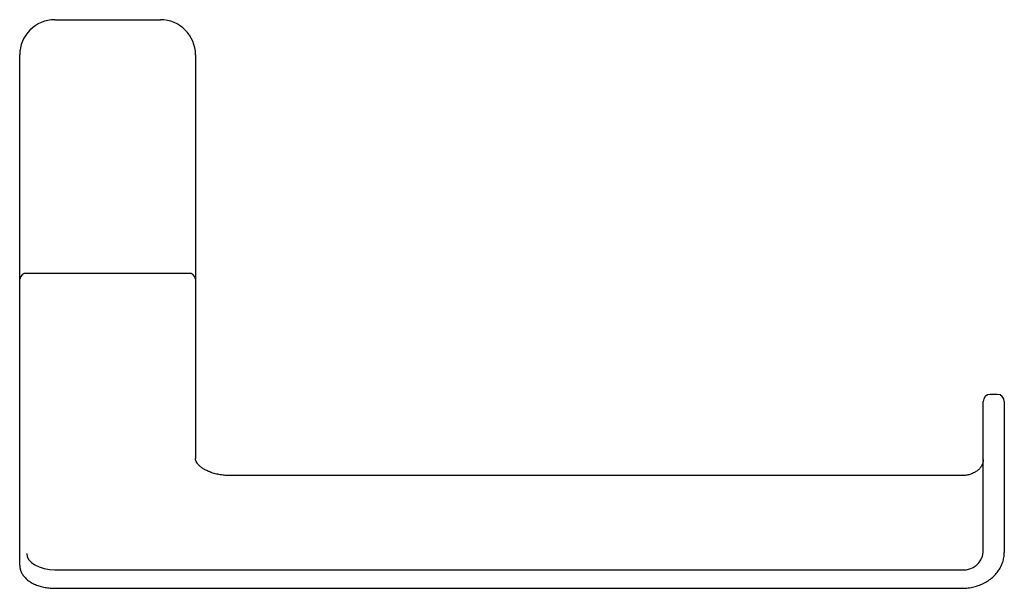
# Model space of a CAD drawing. Header units: millimetres. Extents: x 3799.655 to 3799.795, y 1841.037 to 1841.118.
import ezdxf

# ---------------------------------------------------------------- set-up
doc = ezdxf.new("R2010")
doc.units = ezdxf.units.MM
doc.layers.add('SANINDUSA', color=3, linetype='Continuous')

msp = doc.modelspace()

# ---------------------------------------------------------------- linework, layer by layer
at = {"layer": 'SANINDUSA'}
for p, q in [((3799.660018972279, 1841.118019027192), (3799.675018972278, 1841.118019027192)), ((3799.655018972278, 1841.083621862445), (3799.655018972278, 1841.113019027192)), ((3799.680018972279, 1841.113019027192), (3799.680018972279, 1841.083621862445)), ((3799.655018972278, 1841.081164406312), (3799.655018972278, 1841.083621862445)), ((3799.680018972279, 1841.083621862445), (3799.680018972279, 1841.081164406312)), ((3799.679018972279, 1841.081983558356), (3799.656018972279, 1841.081983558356)), ((3799.655018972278, 1841.041359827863), (3799.655018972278, 1841.081164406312)), ((3799.680018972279, 1841.081164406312), (3799.680018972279, 1841.055699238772)), ((3799.794018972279, 1841.06479329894), (3799.793018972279, 1841.06479329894)), ((3799.792018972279, 1841.063069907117), (3799.792018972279, 1841.06379329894)), ((3799.792018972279, 1841.054466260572), (3799.792018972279, 1841.063069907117)), ((3799.795018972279, 1841.06379329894), (3799.795018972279, 1841.063069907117)), ((3799.795018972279, 1841.063069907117), (3799.795018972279, 1841.054466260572)), ((3799.789018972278, 1841.053257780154), (3799.685018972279, 1841.053257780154)), ((3799.792018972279, 1841.048895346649), (3799.792018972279, 1841.054466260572)), ((3799.795018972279, 1841.054466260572), (3799.795018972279, 1841.048895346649)), ((3799.792018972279, 1841.042342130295), (3799.792018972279, 1841.048895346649)), ((3799.795018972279, 1841.048895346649), (3799.795018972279, 1841.042342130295)), ((3799.655018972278, 1841.040540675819), (3799.655018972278, 1841.041359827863)), ((3799.660018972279, 1841.039884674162), (3799.789018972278, 1841.039884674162)), ((3799.660018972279, 1841.037246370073), (3799.789018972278, 1841.037246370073))]:
    msp.add_line(p, q, dxfattribs=at)
at = {"layer": 'SANINDUSA', "flags": 128}
msp.add_lwpolyline([(3799.656018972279, 1841.042178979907), (3799.656095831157, 1841.041731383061), (3799.656323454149, 1841.04130098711), (3799.656693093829, 1841.04090433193), (3799.657190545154, 1841.040556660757), (3799.657796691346, 1841.040271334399), (3799.658488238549, 1841.040059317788), (3799.659238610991, 1841.039928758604), (3799.660018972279, 1841.039884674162)], dxfattribs=at)
at = {"layer": 'SANINDUSA'}
for centre, radius, start, end in [((3799.660018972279, 1841.113019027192), 0.005, 90, 180), ((3799.675018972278, 1841.113019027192), 0.005, 0, 90), ((3799.655936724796, 1841.081064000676), 0.0009232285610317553, 84.88892621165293, 173.7564536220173), ((3799.679101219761, 1841.081064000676), 0.0009232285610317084, 6.243546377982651, 95.1110737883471), ((3799.793018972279, 1841.06379329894), 0.001, 90, 180), ((3799.794018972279, 1841.06379329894), 0.001, 0, 90), ((3799.789265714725, 1841.042643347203), 0.002769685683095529, 264.8889262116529, 353.7564536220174)]:
    msp.add_arc(centre, radius, start, end, dxfattribs=at)
for points, knots in [([(3799.685018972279, 1841.053257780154), (3799.68488931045, 1841.053259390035), (3799.684509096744, 1841.053264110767), (3799.683883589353, 1841.053317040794), (3799.683165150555, 1841.053434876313), (3799.68249097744, 1841.053607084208), (3799.681877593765, 1841.053826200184), (3799.681339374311, 1841.054083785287), (3799.68088793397, 1841.054368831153), (3799.680531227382, 1841.054668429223), (3799.680271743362, 1841.054968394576), (3799.680106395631, 1841.055256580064), (3799.680029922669, 1841.055495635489), (3799.680022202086, 1841.055639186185), (3799.680018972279, 1841.055699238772)], [0, 0, 0, 0, 0.04663527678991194, 0.1367508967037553, 0.2266891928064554, 0.3161941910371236, 0.4050843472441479, 0.4932156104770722, 0.5805467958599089, 0.6672782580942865, 0.7539901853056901, 0.8418680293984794, 0.933847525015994, 1, 1, 1, 1]), ([(3799.792018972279, 1841.055534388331), (3799.792017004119, 1841.05547430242), (3799.792010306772, 1841.055269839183), (3799.791925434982, 1841.054924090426), (3799.791714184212, 1841.054511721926), (3799.791400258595, 1841.054136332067), (3799.791000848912, 1841.053814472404), (3799.79053070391, 1841.053556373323), (3799.790006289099, 1841.053372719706), (3799.789493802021, 1841.053273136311), (3799.789160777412, 1841.053262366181), (3799.789018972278, 1841.053257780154)], [0, 0, 0, 0, 0.05502127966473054, 0.1872290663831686, 0.3166114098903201, 0.440798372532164, 0.561155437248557, 0.6794063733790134, 0.7966435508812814, 0.9134088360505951, 1, 1, 1, 1]), ([(3799.789018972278, 1841.037246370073), (3799.789171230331, 1841.03724931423), (3799.789598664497, 1841.037257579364), (3799.790296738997, 1841.037346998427), (3799.791093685, 1841.037541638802), (3799.791852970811, 1841.037829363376), (3799.792559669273, 1841.038203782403), (3799.793199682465, 1841.038658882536), (3799.793759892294, 1841.039186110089), (3799.794228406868, 1841.039775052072), (3799.794596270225, 1841.04041343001), (3799.794853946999, 1841.041087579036), (3799.794996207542, 1841.04173588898), (3799.79501200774, 1841.042156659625), (3799.795018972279, 1841.042342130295)], [0, 0, 0, 0, 0.0491536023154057, 0.1379889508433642, 0.2269586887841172, 0.3159908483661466, 0.4050313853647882, 0.4939828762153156, 0.5826997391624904, 0.671001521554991, 0.7587106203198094, 0.8457087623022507, 0.9319902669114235, 1, 1, 1, 1]), ([(3799.655018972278, 1841.040540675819), (3799.655024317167, 1841.040422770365), (3799.655037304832, 1841.040136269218), (3799.655160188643, 1841.039692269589), (3799.655391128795, 1841.039228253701), (3799.655718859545, 1841.038798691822), (3799.6561398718, 1841.03840638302), (3799.656652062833, 1841.038057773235), (3799.657246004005, 1841.037762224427), (3799.657905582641, 1841.037527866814), (3799.658611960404, 1841.037361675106), (3799.659322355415, 1841.037263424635), (3799.659795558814, 1841.037251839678), (3799.660018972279, 1841.037246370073)], [0, 0, 0, 0, 0.0604177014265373, 0.1468103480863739, 0.2335667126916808, 0.3228094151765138, 0.4158451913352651, 0.5126503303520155, 0.6119274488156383, 0.7119796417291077, 0.8117568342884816, 0.9111247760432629, 0.9999999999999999, 0.9999999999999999, 0.9999999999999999, 0.9999999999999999])]:
    msp.add_open_spline(points, degree=3, knots=knots, dxfattribs=at)

doc.saveas('drawing.dxf')
